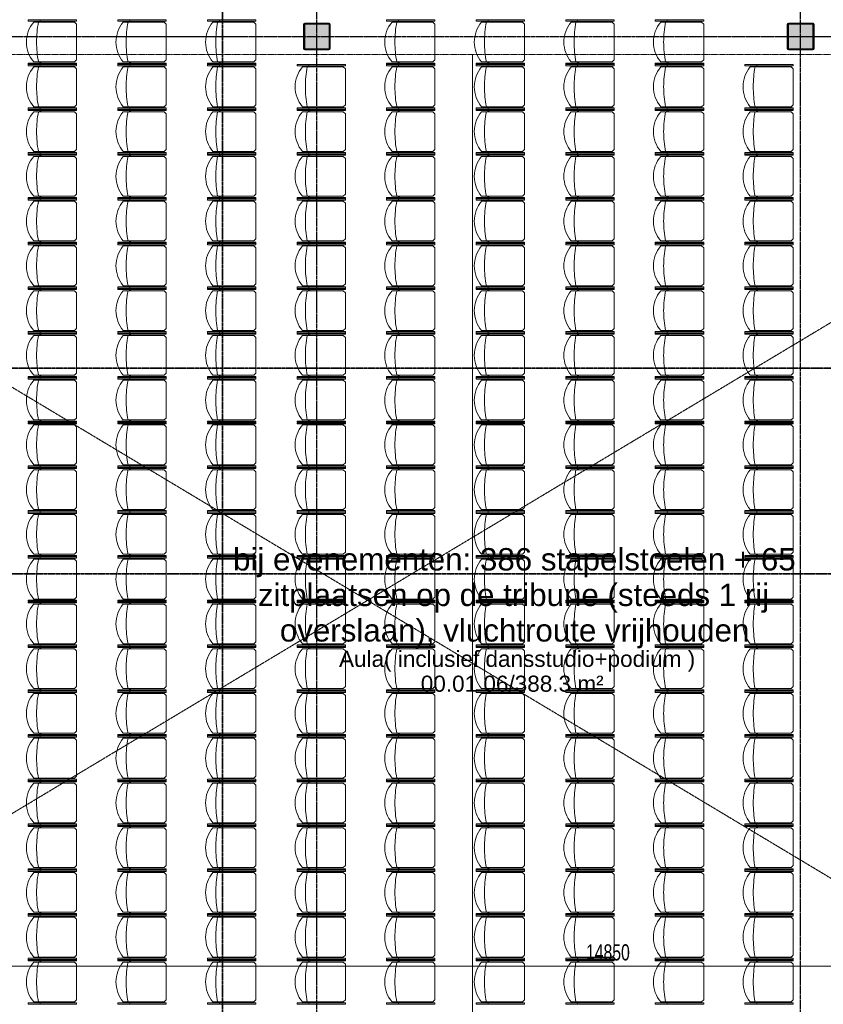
# Model space of a CAD drawing. Header units: millimetres. Extents: x -80560 to 110805, y -11020 to 52719.
# Tile 79 of 152: x 63977 to 72948, y 24387 to 35387. Entities that reach past the tile are written whole.
import ezdxf

# ---------------------------------------------------------------- set-up
doc = ezdxf.new("R2010")
doc.units = ezdxf.units.MM
for name, pattern in [('CENTER2', [20, 8, -4, 4, -4]), ('DASHDOT2', [8, 4, -2, 0, -2]), ('DASHED2', [6, 4, -2]), ('DASHED2-1', [3, 2, -1])]:
    doc.linetypes.add(name, pattern=pattern)
for name, color, linetype, lineweight in [('A-ANNO-DIMS', 211, 'Continuous', 9), ('A-ANNO-DIMS-100', 211, 'Continuous', 9), ('A-AREA-IDEN', 2, 'Continuous', 9), ('A-DETL-HDLN', 90, 'DASHED2', 18), ('A-FLOR-OVHD', 1, 'DASHED2-1', 18), ('G-ANNO-SYMB', 111, 'Continuous', 9), ('G-ANNO-TEXT', 231, 'Continuous', 9), ('I-FURN', 30, 'Continuous', 18), ('S-COLS', 52, 'Continuous', 18), ('S-GRID', 1, 'Continuous', 9)]:
    doc.layers.add(name, color=color, linetype=linetype, lineweight=lineweight)
doc.styles.add('Arial', font='arial.ttf', dxfattribs={"height": 180})
doc.styles.add('Arial_6', font='arial.ttf', dxfattribs={"width": 0.7, "height": 180})
doc.styles.add('Arial_8', font='arial.ttf', dxfattribs={"height": 250})
doc.dimstyles.new('n3o_1_8', dxfattribs={"dimscale": 304.8, "dimtxt": 183.646692, "dimasz": 0.492126, "dimexe": 0.246063, "dimexo": 0.0625, "dimgap": 0.032808, "dimtad": 1, "dimdec": 0, "dimdsep": 46, "dimtxsty": 'Arial_6', "dimblk1": 'OBLIQUE', "dimblk2": 'OBLIQUE', "dimsah": 1, "dimcen": 0.09, "dimdle": 0.246063, "dimazin": 0, "dimtfac": 1, "dimtdec": 4, "dimtix": 1, "dimtmove": 0, "dimatfit": 3, "dimfxl": 0.246063, "dimfxlon": 1, "dimtvp": 1, "dimtolj": 1, "dimtzin": 0, "dimarcsym": 2})

# ---------------------------------------------------------------- blocks, each defined once
blk = doc.blocks.new('NLRS_28_SCO_UN_staalkolom koker betongevuld_gen_CGA - kolom C-V214-DO_00 begane grond')
at = {"layer": 'S-COLS', "lineweight": 5}
h = blk.add_hatch(dxfattribs=at)
h.set_pattern_fill('FP_177', color=256, style=0, pattern_type=2)
h.set_pattern_definition([(45, (-47800, -35200), (-99.99975, 99.99975), []), (45, (-47715, -35200), (-99.99975, 99.99975), []), (45, (-47710, -35200), (-99.99975, 99.99975), []), (45, (-47705, -35200), (-99.99975, 99.99975), []), (45, (-47700, -35200), (-99.99975, 99.99975), []), (45, (-47695, -35200), (-99.99975, 99.99975), []), (45, (-47690, -35200), (-99.99975, 99.99975), []), (45, (-47685, -35200), (-99.99975, 99.99975), [])])
h.paths.add_polyline_path([(-135, -150), (135, -150), (146, -146), (150, -135), (150, 135), (146, 146), (135, 150), (-135, 150), (-146, 146), (-150, 135), (-150, -135), (-146, -146)], flags=0)
h.paths.add_polyline_path([(130, -140), (-130, -140), (-137, -137), (-140, -130), (-140, 130), (-137, 137), (-130, 140), (130, 140), (137, 137), (140, 130), (140, -130), (137, -137)], flags=0)
at = {"layer": 'S-COLS', "lineweight": 9}
blk.add_hatch(color=256, dxfattribs=at).paths.add_polyline_path([(130, -140), (137, -137), (140, -130), (140, 130), (137, 137), (130, 140), (-130, 140), (-137, 137), (-140, 130), (-140, -130), (-137, -137), (-130, -140)], flags=0)
at = {"layer": 'S-COLS'}
for p, q in [((-150, 135), (-150, -135)), ((-140, -130), (-140, 130)), ((135, 150), (-135, 150)), ((-130, 140), (130, 140)), ((140, 130), (140, -130)), ((150, -135), (150, 135)), ((-135, -150), (135, -150)), ((130, -140), (-130, -140))]:
    blk.add_line(p, q, dxfattribs=at)
at = {"layer": 'S-COLS', "lineweight": 35}
for p, q in [((-140, 130), (-140, -130)), ((130, 140), (-130, 140)), ((140, -130), (140, 130)), ((-130, -140), (130, -140))]:
    blk.add_line(p, q, dxfattribs=at)
at = {"layer": 'S-COLS'}
for centre, radius, start, end in [((-135, 135), 15, 90, 180), ((-130, 130), 10, 90, 180), ((130, 130), 10, 0, 90), ((135, 135), 15, 360, 90), ((-135, -135), 15, 180, 270), ((-130, -130), 10, 180, 270), ((130, -130), 10, 270, 0), ((135, -135), 15, 270, 360)]:
    blk.add_arc(centre, radius, start, end, dxfattribs=at)
at = {"layer": 'S-COLS', "lineweight": 35}
for centre, start, end in [((-130, 130), 90, 180), ((130, 130), 360, 90), ((-130, -130), 180, 270), ((130, -130), 270, 360)]:
    blk.add_arc(centre, 10, start, end, dxfattribs=at)
blk = doc.blocks.new('NLRS_28_SCO_UN_staalkolom koker betongevuld_gen_CGA - kolom D-V215-DO_00 begane grond')
at = {"layer": 'S-COLS', "lineweight": 5}
h = blk.add_hatch(dxfattribs=at)
h.set_pattern_fill('FP_178', color=256, style=0, pattern_type=2)
h.set_pattern_definition([(45, (-42400, -35200), (-99.99975, 99.99975), []), (45, (-42315, -35200), (-99.99975, 99.99975), []), (45, (-42310, -35200), (-99.99975, 99.99975), []), (45, (-42305, -35200), (-99.99975, 99.99975), []), (45, (-42300, -35200), (-99.99975, 99.99975), []), (45, (-42295, -35200), (-99.99975, 99.99975), []), (45, (-42290, -35200), (-99.99975, 99.99975), []), (45, (-42285, -35200), (-99.99975, 99.99975), [])])
h.paths.add_polyline_path([(135, -150), (146, -146), (150, -135), (150, 135), (146, 146), (135, 150), (-135, 150), (-146, 146), (-150, 135), (-150, -135), (-146, -146), (-135, -150)], flags=0)
h.paths.add_polyline_path([(130, -140), (-130, -140), (-137, -137), (-140, -130), (-140, 130), (-137, 137), (-130, 140), (130, 140), (137, 137), (140, 130), (140, -130), (137, -137)], flags=0)
at = {"layer": 'S-COLS', "lineweight": 9}
blk.add_hatch(color=256, dxfattribs=at).paths.add_polyline_path([(130, -140), (137, -137), (140, -130), (140, 130), (137, 137), (130, 140), (-130, 140), (-137, 137), (-140, 130), (-140, -130), (-137, -137), (-130, -140)], flags=0)
at = {"layer": 'S-COLS'}
for p, q in [((-150, 135), (-150, -135)), ((-140, -130), (-140, 130)), ((135, 150), (-135, 150)), ((-130, 140), (130, 140)), ((140, 130), (140, -130)), ((150, -135), (150, 135)), ((-135, -150), (135, -150)), ((130, -140), (-130, -140))]:
    blk.add_line(p, q, dxfattribs=at)
at = {"layer": 'S-COLS', "lineweight": 35}
for p, q in [((-140, 130), (-140, -130)), ((130, 140), (-130, 140)), ((140, -130), (140, 130)), ((-130, -140), (130, -140))]:
    blk.add_line(p, q, dxfattribs=at)
at = {"layer": 'S-COLS'}
for centre, radius, start, end in [((-135, 135), 15, 90, 180), ((-130, 130), 10, 90, 180), ((130, 130), 10, 0, 90), ((135, 135), 15, 360, 90), ((-135, -135), 15, 180, 270), ((-130, -130), 10, 180, 270), ((130, -130), 10, 270, 0), ((135, -135), 15, 270, 360)]:
    blk.add_arc(centre, radius, start, end, dxfattribs=at)
at = {"layer": 'S-COLS', "lineweight": 35}
for centre, start, end in [((-130, 130), 90, 180), ((130, 130), 360, 90), ((-130, -130), 180, 270), ((130, -130), 270, 360)]:
    blk.add_arc(centre, 10, start, end, dxfattribs=at)
blk = doc.blocks.new('19112_SW_LeonardoCollege_R2020_rvt-1-DO_00 begane grond')
at = {"color": 50, "lineweight": 9}
for name, p in [('NLRS_28_SCO_UN_staalkolom koker betongevuld_gen_CGA - kolom D-V215-DO_00 begane grond', (42400, 35200)), ('NLRS_28_SCO_UN_staalkolom koker betongevuld_gen_CGA - kolom C-V214-DO_00 begane grond', (47800, 35200))]:
    blk.add_blockref(name, p, dxfattribs=at)
blk = doc.blocks.new('Stacking-Chair-KI-Maestro _1_ - Seat _ Back Cushion-30640665-DO_00 begane grond')
at = {"layer": 'I-FURN'}
for p, q in [((-235, 259), (-248, 259)), ((-248, 259), (-248, -281)), ((-235, 259), (-235, -281)), ((235, 259), (248, 259)), ((235, 259), (235, -281)), ((248, 259), (248, -281)), ((-235, 126), (-248, 126)), ((-235, 129), (-222, 129)), ((-235, 117), (-222, 117)), ((-222, 199), (-222, -258)), ((222, 199), (222, -258)), ((235, 129), (222, 129)), ((235, 117), (222, 117)), ((235, 126), (248, 126)), ((-235, -281), (-248, -281)), ((-222, -258), (-200, -281)), ((-200, -281), (200, -281)), ((222, -258), (200, -281)), ((235, -281), (248, -281))]:
    blk.add_line(p, q, dxfattribs=at)
for centre, radius, start, end in [((0, -64), 344, 90, 130.2433), ((0, -64), 344, 49.7567, 90), ((0, -1041), 1207, 90, 100.6099), ((0, -1041), 1207, 79.3901, 90)]:
    blk.add_arc(centre, radius, start, end, dxfattribs=at)
blk = doc.blocks.new('DIMBLOCK30-DO_00 begane grond')
at = {"layer": 'A-ANNO-DIMS-100'}
for p, q in [((63486, 32100), (63411, 32175)), ((63486, 32175), (63486, 25625)), ((63411, 32100), (63561, 32100)), ((63486, 32100), (63411, 32100)), ((63486, 32100), (63561, 32025)), ((63486, 25700), (63411, 25775)), ((63411, 25700), (63561, 25700)), ((63486, 25700), (63411, 25700)), ((63486, 25700), (63561, 25625))]:
    blk.add_line(p, q, dxfattribs=at)
at = {"layer": 'A-ANNO-DIMS-100', "color": 0, "char_height": 180, "attachment_point": 1, "rotation": 90, "line_spacing_factor": 0.941778, "style": 'Arial_6'}
for s, insert, width in [('5 rijen * 13 per rij = 65 zitplaatsen', (63544, 27614), 3085.26), ('6400', (63242, 28708), 461.09)]:
    blk.add_mtext(s, dxfattribs=dict(at, insert=insert, width=width))
blk = doc.blocks.new('_Oblique')
at = {"color": 0, "linetype": 'ByBlock', "lineweight": -2}
blk.add_line((-0.5, -0.5), (0.5, 0.5), dxfattribs=at)
blk = doc.blocks.new('DIMBLOCK123-DO_00 begane grond')
at = {"layer": 'A-ANNO-DIMS-100'}
for p, q in [((63115, 24814), (63190, 24889)), ((63115, 24889), (63115, 24739)), ((63115, 24814), (63115, 24889)), ((77964, 24814), (78039, 24889)), ((77964, 24889), (77964, 24739)), ((77964, 24814), (77964, 24889)), ((63115, 24814), (63040, 24739)), ((63115, 24814), (77964, 24814)), ((77964, 24814), (77889, 24739))]:
    blk.add_line(p, q, dxfattribs=at)
at = {"layer": 'A-ANNO-DIMS-100', "color": 0, "insert": (70299, 25058), "char_height": 180, "width": 576.37, "attachment_point": 1, "line_spacing_factor": 0.941778, "style": 'Arial_6'}
blk.add_mtext('14850', dxfattribs=at)

msp = doc.modelspace()

# ---------------------------------------------------------------- linework, layer by layer
at = {"layer": 'A-DETL-HDLN'}
for p, q in [((57694.8, 22800), (78025.3, 35000)), ((78025.3, 22800), (57694.8, 35000)), ((69032.3, 35000), (69032.3, 22800))]:
    msp.add_line(p, q, dxfattribs=at)
at = {"layer": 'A-FLOR-OVHD'}
msp.add_line((78025.3, 35000), (57694.8, 35000), dxfattribs=at)
at = {"layer": 'G-ANNO-SYMB', "linetype": 'DASHDOT2', "lineweight": 35}
for p, q in [((66241.3, 48457.5), (66241.3, 9131.6)), ((38645.3, 31493.3), (104099.5, 31493.3)), ((38786.5, 29198), (100890.9, 29198))]:
    msp.add_line(p, q, dxfattribs=at)
at = {"layer": 'S-GRID', "linetype": 'CENTER2', "lineweight": 25}
for p, q in [((67294.8, 4383.3), (67294.8, 52119.1)), ((72694.8, 4383.3), (72694.8, 52119.1)), ((29945.3, 35200), (110204.9, 35200))]:
    msp.add_line(p, q, dxfattribs=at)

# ---------------------------------------------------------------- block references
at = {"color": 250, "lineweight": 5}
msp.add_blockref('19112_SW_LeonardoCollege_R2020_rvt-1-DO_00 begane grond', (24894.8, 0), dxfattribs=at)
at = {"layer": 'I-FURN', "rotation": 89.9999999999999}
for p in [(64332, 35137.5), (65332, 35137.5), (66332, 35137.5), (68332, 35137.5), (69332, 35137.5), (70332, 35137.5), (71332, 35137.5), (64332, 34637.5), (65332, 34637.5), (66332, 34637.5), (67332, 34637.5), (68332, 34637.5), (69332, 34637.5), (70332, 34637.5), (71332, 34637.5), (72332, 34637.5), (64332, 34137.5), (65332, 34137.5), (66332, 34137.5), (67332, 34137.5), (68332, 34137.5), (69332, 34137.5), (70332, 34137.5), (71332, 34137.5), (72332, 34137.5), (64332, 33637.5), (65332, 33637.5), (66332, 33637.5), (67332, 33637.5), (68332, 33637.5), (69332, 33637.5), (70332, 33637.5), (71332, 33637.5), (72332, 33637.5), (64332, 33137.5), (65332, 33137.5), (66332, 33137.5), (67332, 33137.5), (68332, 33137.5), (69332, 33137.5), (70332, 33137.5), (71332, 33137.5), (72332, 33137.5), (64332, 32637.5), (65332, 32637.5), (66332, 32637.5), (67332, 32637.5), (68332, 32637.5), (69332, 32637.5), (70332, 32637.5), (71332, 32637.5), (72332, 32637.5), (64332, 32137.5), (65332, 32137.5), (66332, 32137.5), (67332, 32137.5), (68332, 32137.5), (69332, 32137.5), (70332, 32137.5), (71332, 32137.5), (72332, 32137.5), (64332, 31637.5), (65332, 31637.5), (66332, 31637.5), (67332, 31637.5), (68332, 31637.5), (69332, 31637.5), (70332, 31637.5), (71332, 31637.5), (72332, 31637.5), (64332, 31137.5), (65332, 31137.5), (66332, 31137.5), (67332, 31137.5), (68332, 31137.5), (69332, 31137.5), (70332, 31137.5), (71332, 31137.5), (72332, 31137.5), (64332, 30637.5), (65332, 30637.5), (66332, 30637.5), (67332, 30637.5), (68332, 30637.5), (69332, 30637.5), (70332, 30637.5), (71332, 30637.5), (72332, 30637.5), (64332, 30137.5), (65332, 30137.5), (66332, 30137.5), (67332, 30137.5), (68332, 30137.5), (69332, 30137.5), (70332, 30137.5), (71332, 30137.5), (72332, 30137.5), (64332, 29637.5), (65332, 29637.5), (66332, 29637.5), (67332, 29637.5), (68332, 29637.5), (69332, 29637.5), (70332, 29637.5), (71332, 29637.5), (72332, 29637.5), (64332, 29137.5), (65332, 29137.5), (66332, 29137.5), (67332, 29137.5), (68332, 29137.5), (69332, 29137.5), (70332, 29137.5), (71332, 29137.5), (72332, 29137.5), (64332, 28637.5), (65332, 28637.5), (66332, 28637.5), (67332, 28637.5), (68332, 28637.5), (69332, 28637.5), (70332, 28637.5), (71332, 28637.5), (72332, 28637.5), (64332, 28137.5), (65332, 28137.5), (66332, 28137.5), (67332, 28137.5), (68332, 28137.5), (69332, 28137.5), (70332, 28137.5), (71332, 28137.5), (72332, 28137.5), (64332, 27637.5), (65332, 27637.5), (66332, 27637.5), (67332, 27637.5), (68332, 27637.5), (69332, 27637.5), (70332, 27637.5), (71332, 27637.5), (72332, 27637.5), (64332, 27137.5), (65332, 27137.5), (66332, 27137.5), (67332, 27137.5), (68332, 27137.5), (69332, 27137.5), (70332, 27137.5), (71332, 27137.5), (72332, 27137.5), (64332, 26637.5), (65332, 26637.5), (66332, 26637.5), (67332, 26637.5), (68332, 26637.5), (69332, 26637.5), (70332, 26637.5), (71332, 26637.5), (72332, 26637.5), (64332, 26137.5), (65332, 26137.5), (66332, 26137.5), (67332, 26137.5), (68332, 26137.5), (69332, 26137.5), (70332, 26137.5), (71332, 26137.5), (72332, 26137.5), (64332, 25637.5), (65332, 25637.5), (66332, 25637.5), (67332, 25637.5), (68332, 25637.5), (69332, 25637.5), (70332, 25637.5), (71332, 25637.5), (72332, 25637.5), (64332, 25137.5), (65332, 25137.5), (66332, 25137.5), (67332, 25137.5), (68332, 25137.5), (69332, 25137.5), (70332, 25137.5), (71332, 25137.5), (72332, 25137.5), (64332, 24637.5), (65332, 24637.5), (66332, 24637.5), (67332, 24637.5), (68332, 24637.5), (69332, 24637.5), (70332, 24637.5), (71332, 24637.5), (72332, 24637.5)]:
    msp.add_blockref('Stacking-Chair-KI-Maestro _1_ - Seat _ Back Cushion-30640665-DO_00 begane grond', p, dxfattribs=at)

# ---------------------------------------------------------------- texts
at = {"layer": 'A-AREA-IDEN', "char_height": 180, "attachment_point": 1, "style": 'Arial'}
for s, insert, width in [('Aula( inclusief dansstudio+podium )', (67541.9, 28337.1), 4641.771), ('00.01.06/388.3 m²', (68454.7, 28059.3), 2429.113)]:
    msp.add_mtext(s, dxfattribs=dict(at, insert=insert, width=width))
at = {"layer": 'G-ANNO-TEXT', "color": 7, "char_height": 250, "attachment_point": 1, "style": 'Arial_8'}
for s, insert, width in [('bij evenementen: 386 stapelstoelen + 65 ', (66359, 29484), 7680.166), ('zitplaatsen op de tribune (steeds 1 rij ', (66636.8, 29087.1), 6998.732), ('overslaan), vluchtroute vrijhouden', (66881.6, 28690.3), 6293.247)]:
    msp.add_mtext(s, dxfattribs=dict(at, insert=insert, width=width))

# ---------------------------------------------------------------- dimensions: what is measured, and where the dimension line sits
at = {"layer": 'A-ANNO-DIMS'}
dim = msp.add_linear_dim(base=(63485.5, 25700), p1=(63410.5, 32100), p2=(63410.5, 25700), angle=90, text='<>\\X5 rijen * 13 per rij = 65 zitplaatsen', dimstyle='n3o_1_8', override={"dimpost": '<>', "dimfxl": 6400}, dxfattribs=at)
dim.commit()
dim.dimension.update_dxf_attribs({"geometry": 'DIMBLOCK30-DO_00 begane grond', "text_midpoint": (63485.5, 28900)})
dim = msp.add_linear_dim(base=(77964.3189632, 24814.3912091), p1=(63114.8189632, 24889.3912091), p2=(77964.3189632, 24889.3912091), dimstyle='n3o_1_8', override={"dimpost": '<>', "dimfxl": 14849.5}, dxfattribs=at)
dim.commit()
dim.dimension.update_dxf_attribs({"geometry": 'DIMBLOCK123-DO_00 begane grond', "text_midpoint": (70539.5689632, 24916.2943475)})

doc.saveas('drawing.dxf')
